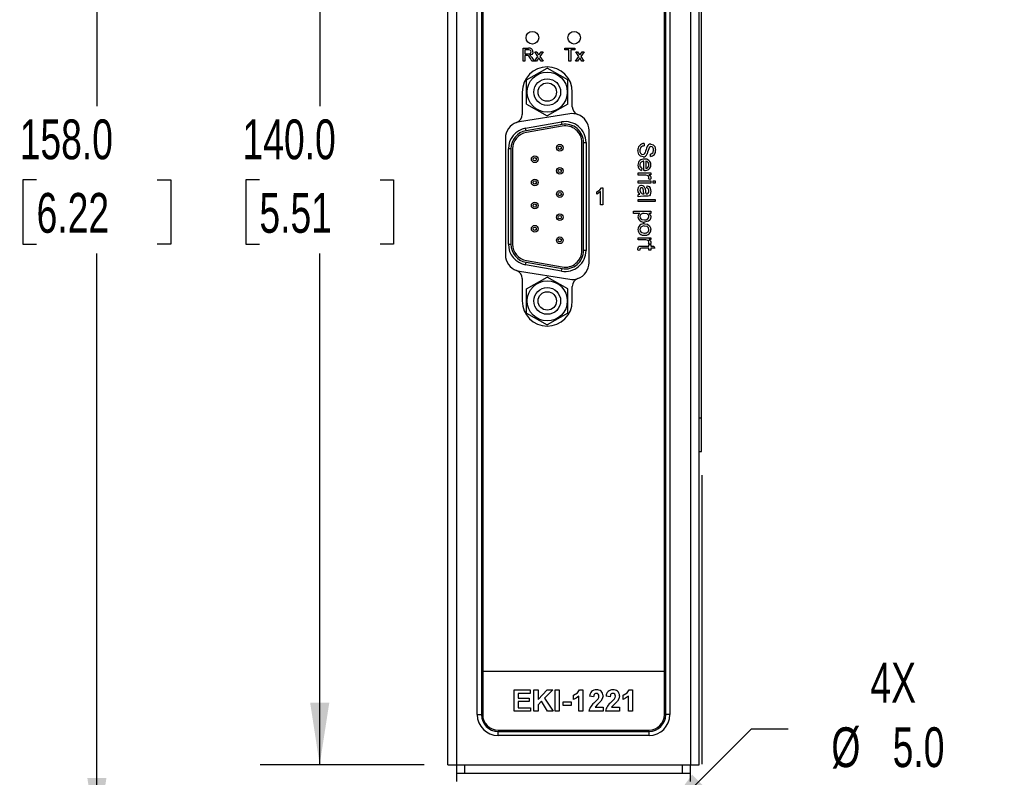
# Model space of a CAD drawing. Header units: millimetres. Extents: x 0 to 629, y 0 to 486.
# Tile 2 of 17: x 73 to 191, y 99 to 190. Entities that reach past the tile are written whole.
import ezdxf

# ---------------------------------------------------------------- set-up
doc = ezdxf.new("R2010")
doc.units = ezdxf.units.MM
doc.header["$LTSCALE"] = 2.25
doc.layers.add('DIMENSIONS', color=140, linetype='Continuous', lineweight=25)
doc.styles.add('SLDTEXTSTYLE0', font='TXT', dxfattribs={"width": 0.7})
doc.dimstyles.new('SLDDIMSTYLE1', dxfattribs={"dimtxt": 4.855518, "dimasz": 7.4295, "dimexe": 0, "dimexo": 0.0625, "dimgap": 1.213879, "dimtad": 0, "dimtih": 1, "dimtoh": 1, "dimrnd": 1e-09, "dimzin": 4, "dimdsep": 46, "dimtxsty": 'SLDTEXTSTYLE0', "dimsah": 1, "dimcen": 0.09, "dimadec": 0, "dimazin": 1, "dimtfac": 1, "dimtofl": 0, "dimtmove": 0, "dimatfit": 3, "dimfxl": 0, "dimfrac": 2, "dimtolj": 1, "dimtzin": 12, "dimarcsym": 0})
doc.dimstyles.new('SLDDIMSTYLE2', dxfattribs={"dimtxt": 4.855518, "dimasz": 7.4295, "dimexe": 0, "dimexo": 0.0625, "dimgap": 1.213879, "dimtad": 0, "dimtih": 1, "dimtoh": 1, "dimrnd": 1e-09, "dimzin": 4, "dimdsep": 46, "dimtxsty": 'SLDTEXTSTYLE0', "dimsah": 1, "dimcen": 0, "dimadec": 0, "dimazin": 1, "dimtfac": 1, "dimtofl": 0, "dimtmove": 0, "dimatfit": 3, "dimfxl": 0, "dimfrac": 2, "dimtolj": 1, "dimtzin": 12, "dimarcsym": 0})
doc.dimstyles.new('SLDDIMSTYLE3', dxfattribs={"dimtxt": 4.855518, "dimasz": 7.4295, "dimexe": 0, "dimexo": 0.0625, "dimgap": 1.213879, "dimtad": 0, "dimtih": 1, "dimtoh": 1, "dimrnd": 1e-09, "dimzin": 12, "dimdsep": 46, "dimtxsty": 'SLDTEXTSTYLE0', "dimsah": 1, "dimcen": 0.09, "dimadec": 0, "dimazin": 3, "dimtfac": 1, "dimtmove": 0, "dimatfit": 0, "dimfxl": 0, "dimfrac": 2, "dimtolj": 1, "dimtzin": 12, "dimarcsym": 0})

# ---------------------------------------------------------------- blocks, each defined once
blk = doc.blocks.new('_D_1')
at = {"layer": 'DIMENSIONS'}
for p, q in [((121.14, 240.82), (101.51, 240.82)), ((108.65, 240.82), (108.65, 179.62)), ((101.44, 170.82), (99.81, 170.82)), ((99.81, 170.82), (99.81, 163.1)), ((115.87, 170.82), (117.5, 170.82)), ((117.5, 170.82), (117.5, 163.1)), ((99.81, 163.1), (101.44, 163.1)), ((117.5, 163.1), (115.87, 163.1)), ((108.65, 100.82), (108.65, 162.01)), ((121.14, 100.82), (101.51, 100.82))]:
    blk.add_line(p, q, dxfattribs=at)
for points in [[(108.65, 240.82), (107.51, 233.39), (109.8, 233.39)], [(108.65, 100.82), (109.8, 108.25), (107.51, 108.25)]]:
    blk.add_solid(points, dxfattribs=at)
at = {"layer": 'DIMENSIONS', "char_height": 4.762, "attachment_point": 1, "style": 'SLDTEXTSTYLE0'}
for s, insert in [('140.0', (99.42, 178.04)), ('5.51', (101.44, 169.24))]:
    blk.add_mtext(s, dxfattribs=dict(at, insert=insert))
blk = doc.blocks.new('_D_2')
at = {"layer": 'DIMENSIONS'}
for p, q in [((123.1, 249.82), (74.85, 249.82)), ((81.99, 249.82), (81.99, 179.62)), ((74.78, 170.82), (73.15, 170.82)), ((73.15, 170.82), (73.15, 163.1)), ((89.21, 170.82), (90.84, 170.82)), ((90.84, 170.82), (90.84, 163.1)), ((73.15, 163.1), (74.78, 163.1)), ((90.84, 163.1), (89.21, 163.1)), ((81.99, 91.82), (81.99, 162.01)), ((123.1, 91.82), (74.85, 91.82))]:
    blk.add_line(p, q, dxfattribs=at)
for points in [[(81.99, 249.82), (80.85, 242.39), (83.14, 242.39)], [(81.99, 91.82), (83.14, 99.25), (80.85, 99.25)]]:
    blk.add_solid(points, dxfattribs=at)
at = {"layer": 'DIMENSIONS', "char_height": 4.762, "attachment_point": 1, "style": 'SLDTEXTSTYLE0'}
for s, insert in [('158.0', (72.76, 178.04)), ('6.22', (74.78, 169.24))]:
    blk.add_mtext(s, dxfattribs=dict(at, insert=insert))
blk = doc.blocks.new('_D_4')
at = {"layer": 'DIMENSIONS'}
for p, q in [((148.77, 93.58), (160.31, 105.13)), ((160.31, 105.13), (164.68, 105.13)), ((171.52, 98.08), (169.89, 98.08)), ((169.89, 98.08), (169.89, 90.36)), ((185.95, 98.08), (187.58, 98.08)), ((187.58, 98.08), (187.58, 90.36)), ((169.89, 90.36), (171.52, 90.36)), ((187.58, 90.36), (185.95, 90.36))]:
    blk.add_line(p, q, dxfattribs=at)
blk.add_solid([(148.77, 93.58), (154.83, 98.03), (153.21, 99.65)], dxfattribs=at)
at = {"layer": 'DIMENSIONS', "char_height": 4.762, "attachment_point": 1, "style": 'SLDTEXTSTYLE0'}
for s, insert in [('4X', (174.54, 113.02)), ('%%c', (169.87, 105.3)), ('5.0', (177.2, 105.3)), ('0.20', (171.52, 96.5))]:
    blk.add_mtext(s, dxfattribs=dict(at, insert=insert))
blk = doc.blocks.new('_D_5')
at = {"layer": 'DIMENSIONS'}
for p, q in [((154.35, 135.46), (154.35, 100.88)), ((154.35, 97.45), (154.35, 82.98)), ((147, 83.92), (147, 62.1)), ((154.35, 79.55), (154.35, 62.1)), ((147, 69.24), (132.71, 69.24)), ((154.35, 69.24), (167.92, 69.24)), ((174.5, 69.24), (172.87, 69.24)), ((172.87, 69.24), (172.87, 61.52)), ((188.93, 69.24), (190.56, 69.24)), ((190.56, 69.24), (190.56, 61.52)), ((172.87, 61.52), (174.5, 61.52)), ((190.56, 61.52), (188.93, 61.52))]:
    blk.add_line(p, q, dxfattribs=at)
for points in [[(147, 69.24), (139.57, 70.38), (139.57, 68.1)], [(154.35, 69.24), (161.78, 68.1), (161.78, 70.38)]]:
    blk.add_solid(points, dxfattribs=at)
at = {"layer": 'DIMENSIONS', "char_height": 4.762, "attachment_point": 1, "style": 'SLDTEXTSTYLE0'}
for s, insert in [('7.4', (176.52, 76.47)), ('0.29', (174.5, 67.66))]:
    blk.add_mtext(s, dxfattribs=dict(at, insert=insert))

msp = doc.modelspace()

# ---------------------------------------------------------------- linework, layer by layer
for p, q in [((123.999, 100.817), (123.999, 240.817)), ((124.999, 240.817), (124.999, 100.817)), ((153.049, 100.817), (153.049, 240.817)), ((154.049, 100.817), (154.049, 240.817)), ((127.499, 106.817), (127.499, 234.817)), ((127.999, 234.817), (127.999, 106.817)), ((128.149, 234.817), (128.149, 111.967)), ((149.899, 111.967), (149.899, 234.817)), ((150.049, 106.817), (150.049, 234.817)), ((150.549, 234.817), (150.549, 106.817)), ((154.349, 142.317), (154.349, 199.817)), ((132.983, 186.558), (133.651, 186.558)), ((132.983, 185.017), (132.983, 186.558)), ((133.2, 186.38), (133.2, 185.886)), ((133.659, 186.38), (133.2, 186.38)), ((134.385, 186.143), (134.622, 186.143)), ((134.761, 185.58), (134.385, 186.143)), ((134.622, 186.143), (134.805, 185.87)), ((134.958, 185.861), (135.156, 186.143)), ((135.392, 186.143), (134.998, 185.58)), ((135.156, 186.143), (135.392, 186.143)), ((137.973, 186.558), (139.178, 186.558)), ((137.973, 186.38), (137.973, 186.558)), ((138.467, 186.38), (137.973, 186.38)), ((138.467, 185.017), (138.467, 186.38)), ((138.684, 186.38), (138.684, 185.017)), ((139.178, 186.38), (138.684, 186.38)), ((139.178, 186.558), (139.178, 186.38)), ((139.277, 186.143), (139.514, 186.143)), ((139.652, 185.58), (139.277, 186.143)), ((139.514, 186.143), (139.696, 185.87)), ((139.849, 185.861), (140.047, 186.143)), ((140.284, 186.143), (139.889, 185.58)), ((140.047, 186.143), (140.284, 186.143)), ((133.2, 185.017), (132.983, 185.017)), ((133.2, 185.886), (133.613, 185.886)), ((133.423, 185.709), (133.2, 185.709)), ((133.2, 185.709), (133.2, 185.017)), ((134.045, 185.017), (133.853, 185.342)), ((134.042, 185.442), (134.294, 185.017)), ((134.294, 185.017), (134.045, 185.017)), ((134.366, 185.017), (134.761, 185.58)), ((134.602, 185.017), (134.366, 185.017)), ((134.876, 185.407), (134.602, 185.017)), ((134.917, 185.346), (134.876, 185.407)), ((135.136, 185.017), (134.917, 185.346)), ((134.998, 185.58), (135.373, 185.017)), ((135.373, 185.017), (135.136, 185.017)), ((138.684, 185.017), (138.467, 185.017)), ((139.257, 185.017), (139.652, 185.58)), ((139.494, 185.017), (139.257, 185.017)), ((139.767, 185.407), (139.494, 185.017)), ((139.809, 185.346), (139.767, 185.407)), ((140.028, 185.017), (139.809, 185.346)), ((139.889, 185.58), (140.265, 185.017)), ((140.265, 185.017), (140.028, 185.017)), ((133.394, 182.76), (135.874, 184.16)), ((138.354, 182.76), (135.874, 184.16)), ((133.394, 179.864), (133.394, 182.76)), ((138.354, 179.864), (138.354, 182.76)), ((132.874, 181.317), (132.874, 178.616)), ((138.874, 179.566), (138.874, 181.317)), ((133.394, 179.864), (135.874, 178.464)), ((138.354, 179.864), (135.874, 178.464)), ((138.561, 178.713), (132.561, 177.763)), ((133.29, 176.981), (137.59, 177.739)), ((133.342, 176.685), (133.29, 176.981)), ((137.642, 177.444), (133.342, 176.685)), ((137.677, 177.247), (133.377, 176.489)), ((137.642, 177.444), (137.59, 177.739)), ((140.874, 160.896), (140.874, 176.738)), ((130.874, 175.788), (130.874, 161.847)), ((131.524, 174.519), (131.224, 174.519)), ((131.224, 163.115), (131.224, 174.519)), ((131.524, 174.519), (131.524, 163.115)), ((131.724, 174.519), (131.724, 163.115)), ((140.024, 162.357), (140.024, 175.277)), ((140.224, 162.357), (140.224, 175.277)), ((140.224, 175.277), (140.524, 175.277)), ((140.524, 175.277), (140.524, 162.357)), ((147.46, 175.165), (147.46, 174.876)), ((148.224, 173.611), (148.224, 173.901)), ((147.197, 172.192), (147.17, 171.934)), ((147.434, 171.927), (147.434, 173.032)), ((147.671, 173.032), (147.671, 172.189)), ((146.749, 171.636), (148.25, 171.636)), ((146.749, 171.372), (146.749, 171.636)), ((147.547, 171.372), (146.749, 171.372)), ((148.206, 170.845), (147.978, 170.928)), ((148.25, 171.399), (148.041, 171.399)), ((148.25, 171.636), (148.25, 171.399)), ((142.358, 169.872), (142.528, 169.872)), ((142.528, 169.872), (142.528, 167.817)), ((146.749, 170.687), (148.25, 170.687)), ((146.749, 170.424), (146.749, 170.687)), ((148.25, 170.424), (146.749, 170.424)), ((147.803, 169.844), (147.829, 170.108)), ((148.25, 170.687), (148.25, 170.424)), ((148.54, 170.424), (148.54, 170.687)), ((148.54, 170.687), (148.804, 170.687)), ((148.804, 170.424), (148.54, 170.424)), ((148.804, 170.687), (148.804, 170.424)), ((141.79, 169.115), (141.79, 169.358)), ((142.264, 167.817), (142.264, 169.418)), ((146.749, 168.764), (146.749, 169.028)), ((146.749, 168.475), (148.804, 168.475)), ((146.749, 168.211), (146.749, 168.475)), ((147.384, 169.134), (147.46, 169.133)), ((147.722, 168.843), (147.401, 168.843)), ((148.804, 168.475), (148.804, 168.211)), ((142.528, 167.817), (142.264, 167.817)), ((148.804, 168.211), (146.749, 168.211)), ((146.196, 166.789), (146.196, 167.052)), ((146.196, 167.052), (148.25, 167.052)), ((146.937, 166.789), (146.196, 166.789)), ((148.25, 166.789), (148.012, 166.789)), ((148.25, 167.052), (148.25, 166.789)), ((146.749, 163.891), (148.25, 163.891)), ((146.749, 163.628), (146.749, 163.891)), ((148.25, 163.891), (148.25, 163.654)), ((131.224, 163.115), (131.524, 163.115)), ((147.547, 163.628), (146.749, 163.628)), ((148.013, 162.627), (147.161, 162.627)), ((147.171, 162.89), (148.013, 162.89)), ((148.206, 163.101), (147.978, 163.183)), ((148.013, 163.075), (148.25, 163.075)), ((148.013, 162.89), (148.013, 163.075)), ((148.013, 162.39), (148.013, 162.627)), ((148.25, 163.654), (148.041, 163.654)), ((148.25, 163.075), (148.25, 162.89)), ((148.25, 162.89), (148.616, 162.89)), ((148.25, 162.627), (148.25, 162.39)), ((148.766, 162.627), (148.25, 162.627)), ((148.616, 162.89), (148.766, 162.627)), ((140.524, 162.357), (140.224, 162.357)), ((146.966, 162.39), (146.745, 162.363)), ((148.25, 162.39), (148.013, 162.39)), ((133.29, 160.653), (133.342, 160.949)), ((137.59, 159.895), (133.29, 160.653)), ((133.342, 160.949), (137.642, 160.191)), ((133.377, 161.146), (137.677, 160.388)), ((132.561, 159.871), (138.561, 158.921)), ((133.394, 157.77), (135.874, 159.17)), ((138.354, 157.77), (135.874, 159.17)), ((137.59, 159.895), (137.642, 160.191)), ((132.874, 159.018), (132.874, 156.317)), ((138.874, 156.317), (138.874, 158.068)), ((133.394, 154.874), (133.394, 157.77)), ((138.354, 154.874), (138.354, 157.77)), ((133.394, 154.874), (135.874, 153.474)), ((138.354, 154.874), (135.874, 153.474)), ((154.049, 142.317), (154.349, 142.317)), ((154.349, 138.317), (154.349, 142.317)), ((154.049, 138.317), (154.349, 138.317)), ((149.899, 111.967), (128.149, 111.967)), ((128.149, 111.967), (128.149, 106.817)), ((149.899, 106.817), (149.899, 111.967)), ((131.912, 109.785), (133.822, 109.785)), ((131.912, 107.217), (131.912, 109.785)), ((133.822, 109.785), (133.822, 109.357)), ((134.283, 109.785), (134.777, 109.785)), ((134.283, 107.217), (134.283, 109.785)), ((134.777, 108.636), (135.86, 109.785)), ((134.777, 109.785), (134.777, 108.636)), ((136.539, 109.785), (135.563, 108.792)), ((135.86, 109.785), (136.539, 109.785)), ((136.819, 109.785), (137.312, 109.785)), ((136.819, 107.217), (136.819, 109.785)), ((137.312, 109.785), (137.312, 107.217)), ((139.748, 109.785), (140.144, 109.785)), ((140.144, 109.785), (140.144, 107.217)), ((145.675, 109.785), (146.071, 109.785)), ((146.071, 109.785), (146.071, 107.217)), ((133.822, 109.357), (132.406, 109.357)), ((132.406, 109.357), (132.406, 108.798)), ((132.406, 108.798), (133.723, 108.798)), ((133.723, 108.798), (133.723, 108.37)), ((135.189, 108.41), (134.777, 107.991)), ((135.914, 107.217), (135.189, 108.41)), ((135.563, 108.792), (136.572, 107.217)), ((139.025, 108.633), (139.025, 109.127)), ((139.65, 107.217), (139.65, 109.046)), ((141.428, 108.962), (140.934, 109.011)), ((143.404, 108.962), (142.91, 109.011)), ((144.952, 108.633), (144.952, 109.127)), ((145.577, 107.217), (145.577, 109.046)), ((133.855, 107.217), (131.912, 107.217)), ((132.406, 108.37), (132.406, 107.645)), ((133.723, 108.37), (132.406, 108.37)), ((132.406, 107.645), (133.855, 107.645)), ((133.855, 107.645), (133.855, 107.217)), ((134.777, 107.217), (134.283, 107.217)), ((134.777, 107.991), (134.777, 107.217)), ((136.572, 107.217), (135.914, 107.217)), ((137.312, 107.217), (136.819, 107.217)), ((137.773, 108.337), (138.728, 108.337)), ((137.773, 107.909), (137.773, 108.337)), ((138.728, 107.909), (137.773, 107.909)), ((138.728, 108.337), (138.728, 107.909)), ((140.144, 107.217), (139.65, 107.217)), ((142.548, 107.217), (140.869, 107.217)), ((141.593, 107.711), (142.548, 107.711)), ((142.548, 107.711), (142.548, 107.217)), ((144.523, 107.217), (142.844, 107.217)), ((143.569, 107.711), (144.523, 107.711)), ((144.523, 107.711), (144.523, 107.217)), ((146.071, 107.217), (145.577, 107.217)), ((127.499, 106.817), (127.999, 106.817)), ((150.549, 106.817), (150.049, 106.817)), ((129.999, 104.967), (148.049, 104.967)), ((129.999, 104.317), (129.999, 104.817)), ((129.999, 104.817), (148.049, 104.817)), ((148.049, 104.317), (129.999, 104.317)), ((148.049, 104.317), (148.049, 104.817)), ((123.999, 100.817), (124.999, 100.817)), ((124.999, 100.817), (124.999, 99.817)), ((124.999, 100.817), (153.049, 100.817)), ((125.999, 99.817), (125.999, 100.817)), ((151.999, 100.817), (151.999, 99.817)), ((152.999, 99.817), (152.999, 100.817)), ((153.049, 100.817), (154.049, 100.817)), ((124.999, 99.817), (125.999, 99.817)), ((124.999, 99.817), (124.999, 98.817)), ((125.999, 99.817), (151.999, 99.817)), ((151.999, 99.817), (152.999, 99.817)), ((152.999, 98.817), (152.999, 99.817))]:
    msp.add_line(p, q)
at = {"flags": 128}
for points in [[(133.613, 185.886), (133.747, 185.896), (133.87, 185.949), (133.93, 186.035), (133.951, 186.138)], [(133.951, 186.138), (133.924, 186.254), (133.842, 186.341), (133.659, 186.38)], [(134.168, 186.143), (134.132, 185.967), (134.022, 185.827), (133.759, 185.728)], [(133.53, 185.701), (133.47, 185.708), (133.423, 185.709)], [(133.759, 185.728), (133.829, 185.69), (133.879, 185.652)], [(133.879, 185.652), (133.978, 185.541), (134.042, 185.442)], [(134.805, 185.87), (134.848, 185.805), (134.882, 185.754)], [(134.882, 185.754), (134.925, 185.814), (134.958, 185.861)], [(139.696, 185.87), (139.74, 185.805), (139.774, 185.754)], [(139.774, 185.754), (139.816, 185.814), (139.849, 185.861)], [(132.561, 177.763), (132.219, 177.677), (132.207, 177.673)], [(148.286, 174.797), (148.177, 174.774), (148.105, 174.723)], [(148.224, 173.901), (148.401, 173.952), (148.532, 174.08), (148.593, 174.362)], [(148.267, 175.086), (148.538, 175.01), (148.732, 174.806), (148.83, 174.373)], [(148.593, 174.362), (148.577, 174.528), (148.512, 174.681), (148.413, 174.766), (148.286, 174.797)], [(147.332, 173.559), (147.045, 173.639), (146.836, 173.851), (146.723, 174.305)], [(147.671, 172.189), (147.816, 172.223), (147.914, 172.286)], [(147.914, 172.286), (148.017, 172.45), (148.04, 172.603)], [(147.501, 171.925), (147.464, 171.926), (147.434, 171.927)], [(147.848, 171.332), (147.68, 171.365), (147.547, 171.372)], [(147.978, 170.928), (148.027, 171.021), (148.04, 171.102)], [(148.041, 171.399), (148.221, 171.259), (148.263, 171.18), (148.277, 171.092)], [(148.277, 171.092), (148.253, 170.949), (148.206, 170.845)], [(141.79, 169.358), (142.149, 169.603), (142.358, 169.872)], [(146.933, 169.107), (146.765, 169.388), (146.723, 169.643)], [(147.162, 169.871), (147.09, 169.856), (147.031, 169.813), (146.99, 169.752), (146.96, 169.583)], [(147.378, 169.53), (147.332, 169.748), (147.305, 169.797), (147.266, 169.836), (147.217, 169.862), (147.162, 169.871)], [(147.573, 169.785), (147.597, 169.665), (147.611, 169.569)], [(147.829, 170.108), (148.059, 170.011), (148.208, 169.813), (148.277, 169.428)], [(142.264, 169.418), (142.012, 169.228), (141.79, 169.115)], [(146.749, 169.028), (146.847, 169.084), (146.933, 169.107)], [(147.401, 168.843), (147.03, 168.835), (146.749, 168.764)], [(146.96, 169.583), (147.028, 169.324), (147.175, 169.174)], [(147.175, 169.174), (147.29, 169.14), (147.384, 169.134)], [(147.46, 169.133), (147.405, 169.353), (147.378, 169.53)], [(147.611, 169.569), (147.649, 169.323), (147.697, 169.134)], [(147.697, 169.134), (147.732, 169.134), (147.759, 169.133)], [(147.948, 168.856), (147.822, 168.845), (147.722, 168.843)], [(147.759, 169.133), (147.88, 169.15), (147.96, 169.201)], [(148.277, 169.428), (148.197, 169.035), (148.094, 168.916), (147.948, 168.856)], [(147.96, 169.201), (148.028, 169.348), (148.04, 169.475)], [(147.487, 166.789), (147.285, 166.769), (147.099, 166.687), (146.996, 166.566), (146.96, 166.411)], [(146.96, 166.411), (146.988, 166.275), (147.069, 166.161), (147.184, 166.082), (147.507, 166.025)], [(148.04, 166.401), (148.009, 166.536), (147.925, 166.648), (147.81, 166.727), (147.487, 166.789)], [(147.507, 166.025), (147.71, 166.045), (147.896, 166.127), (148.001, 166.247), (148.04, 166.401)], [(148.277, 166.371), (148.243, 166.17), (148.139, 165.995), (147.978, 165.869), (147.511, 165.761)], [(148.012, 166.789), (148.223, 166.591), (148.277, 166.371)], [(147.5, 165.551), (147.87, 165.49), (148.112, 165.325)], [(148.04, 164.865), (147.985, 165.072), (147.83, 165.219), (147.501, 165.287)], [(148.112, 165.325), (148.247, 165.082), (148.277, 164.865)], [(146.96, 164.865), (146.984, 164.722), (147.06, 164.599), (147.175, 164.51), (147.508, 164.444)], [(146.723, 162.549), (146.734, 162.673), (146.784, 162.785), (146.881, 162.861), (147.171, 162.89)], [(147.161, 162.627), (147.021, 162.612), (146.992, 162.592), (146.972, 162.563), (146.96, 162.493)], [(147.848, 163.587), (147.68, 163.62), (147.547, 163.628)], [(147.978, 163.183), (148.027, 163.276), (148.04, 163.358)], [(148.041, 163.654), (148.221, 163.515), (148.263, 163.436), (148.277, 163.348)], [(148.277, 163.348), (148.253, 163.205), (148.206, 163.101)], [(146.745, 162.363), (146.728, 162.467), (146.723, 162.549)], [(146.96, 162.493), (146.962, 162.435), (146.966, 162.39)], [(132.207, 159.961), (132.219, 159.957), (132.561, 159.871)], [(139.025, 109.127), (139.502, 109.422), (139.748, 109.785)], [(144.952, 109.127), (145.429, 109.422), (145.675, 109.785)], [(139.65, 109.046), (139.323, 108.779), (139.025, 108.633)], [(141.749, 109.357), (141.643, 109.342), (141.55, 109.291), (141.484, 109.207), (141.428, 108.962)], [(141.563, 108.309), (141.791, 108.534), (141.956, 108.724)], [(142.299, 108.443), (141.893, 108.042), (141.593, 107.711)], [(141.956, 108.724), (142.033, 108.883), (142.054, 109.02)], [(142.548, 109.087), (142.463, 108.705), (142.299, 108.443)], [(143.725, 109.357), (143.619, 109.342), (143.526, 109.291), (143.46, 109.207), (143.404, 108.962)], [(143.539, 108.309), (143.767, 108.534), (143.932, 108.724)], [(144.274, 108.443), (143.869, 108.042), (143.569, 107.711)], [(143.932, 108.724), (144.009, 108.883), (144.03, 109.02)], [(144.523, 109.087), (144.439, 108.705), (144.274, 108.443)], [(145.577, 109.046), (145.25, 108.779), (144.952, 108.633)]]:
    msp.add_lwpolyline(points, dxfattribs=at)
for centre, radius in [((134.099, 187.817), 0.75), ((139.099, 187.817), 0.75), ((135.874, 181.312), 2.4), ((135.874, 181.312), 1.6), ((135.874, 181.312), 1.1), ((137.374, 174.657), 0.4), ((137.374, 174.657), 0.2), ((134.374, 173.272), 0.4), ((134.374, 173.272), 0.2), ((137.374, 171.887), 0.4), ((137.374, 171.887), 0.2), ((134.374, 170.502), 0.4), ((134.374, 170.502), 0.2), ((137.374, 169.117), 0.4), ((137.374, 169.117), 0.2), ((134.374, 167.732), 0.4), ((134.374, 167.732), 0.2), ((137.374, 166.347), 0.4), ((137.374, 166.347), 0.2), ((134.374, 164.962), 0.4), ((134.374, 164.962), 0.2), ((137.374, 163.577), 0.4), ((137.374, 163.577), 0.2), ((135.874, 156.322), 2.4), ((135.874, 156.322), 1.6), ((135.874, 156.322), 1.1)]:
    msp.add_circle(centre, radius)
for centre, radius, start, end in [((133.743, 186.143), 0.425, 359.94544, 102.45168), ((133.282, 185.153), 0.602, 18.34861, 65.69654), ((135.874, 181.317), 3, 0, 180), ((139.874, 179.566), 1, 180, 250.52878), ((131.874, 178.616), 1, 289.47122, 0), ((138.874, 176.738), 2, 70.52878, 99), ((138.874, 176.738), 2, 0, 70.52878), ((132.874, 175.788), 2, 109.47122, 180), ((133.724, 174.519), 2.5, 100, 180), ((138.024, 175.277), 2.5, 0, 100), ((138.024, 175.277), 2.2, 0, 100), ((138.024, 175.277), 2, 0, 100), ((133.724, 174.519), 2.2, 100, 180), ((133.724, 174.519), 2, 100, 180), ((147.475, 174.407), 0.759, 91.08889, 187.71754), ((147.478, 174.356), 0.52, 91.95445, 184.27689), ((158.95, 170.851), 11.801, 160.53586, 164.18293), ((148.279, 174.592), 0.494, 91.37057, 157.2987), ((153.498, 172.431), 5.861, 156.9776, 165.33139), ((148.172, 174.275), 0.665, 274.50755, 8.5058), ((147.414, 172.607), 0.692, 83.95215, 181.66111), ((147.363, 174.254), 0.408, 171.08497, 263.67722), ((147.314, 174.138), 0.29, 270.74445, 345.82485), ((147.328, 174.089), 0.53, 270.4416, 340.87587), ((147.576, 172.6), 0.701, 0.10435, 97.2917), ((147.337, 172.528), 0.617, 174.45816, 254.37493), ((147.356, 172.556), 0.397, 176.05239, 246.35237), ((147.409, 172.583), 0.45, 86.88926, 179.94265), ((147.583, 172.615), 0.694, 263.28511, 358.86244), ((147.64, 172.632), 0.401, 355.72888, 85.60026), ((147.797, 171.094), 0.243, 1.97825, 77.97604), ((147.152, 169.701), 0.433, 90.63038, 187.74945), ((147.147, 169.699), 0.435, 11.38251, 89.96034), ((147.724, 169.533), 0.321, 349.54248, 75.8118), ((147.186, 166.398), 0.463, 122.43367, 179.42604), ((147.42, 166.455), 0.699, 184.28197, 277.49203), ((147.415, 164.863), 0.693, 82.98644, 179.86491), ((147.418, 164.836), 0.459, 79.57399, 176.393), ((147.415, 164.865), 0.692, 179.97243, 278.82498), ((147.585, 164.894), 0.456, 260.3281, 356.4046), ((147.589, 164.865), 0.688, 264.27561, 359.99794), ((133.724, 163.115), 2.5, 180, 260), ((133.724, 163.115), 2.2, 180, 260), ((133.724, 163.115), 2, 180, 260), ((147.797, 163.349), 0.243, 1.97825, 77.97604), ((132.874, 161.847), 2, 180, 250.52878), ((138.024, 162.357), 2.5, 260, 0), ((138.024, 162.357), 2.2, 260, 0), ((138.024, 162.357), 2, 260, 0), ((138.874, 160.896), 2, 289.47122, 0), ((131.874, 159.018), 1, 0, 70.52878), ((138.874, 160.896), 2, 261, 289.47122), ((139.874, 158.068), 1, 109.47122, 180), ((135.874, 156.317), 3, 180, 0), ((141.712, 109.01), 0.777, 86.46154, 179.92874), ((141.836, 109.078), 0.712, 0.71941, 96.17156), ((143.687, 109.01), 0.777, 86.46154, 179.92874), ((143.812, 109.078), 0.712, 0.71941, 96.17156), ((141.759, 109.06), 0.298, 352.35103, 91.86457), ((143.735, 109.06), 0.298, 352.35103, 91.86457), ((142.579, 106.896), 1.74, 125.71085, 169.36074), ((144.555, 106.896), 1.74, 125.71085, 169.36074), ((129.999, 106.817), 2.5, 180, 270), ((129.999, 106.817), 2, 180, 270), ((129.999, 106.817), 1.85, 180, 270), ((148.049, 106.817), 1.85, 270, 0), ((148.049, 106.817), 2.5, 270, 0), ((148.049, 106.817), 2, 270, 0)]:
    msp.add_arc(centre, radius, start, end)

# ---------------------------------------------------------------- dimensions: what is measured, and where the dimension line sits
at = {"layer": 'DIMENSIONS'}
for base, p1, p2, picture, middle in [((81.993, 91.817), (125.959, 249.817), (125.959, 91.817), '_D_2', (81.993, 170.817)), ((108.653, 240.817), (123.999, 100.817), (123.999, 240.817), '_D_1', (108.653, 170.817))]:
    dim = msp.add_linear_dim(base=base, p1=p1, p2=p2, angle=90, dimstyle='SLDDIMSTYLE1', dxfattribs=at)
    dim.commit()
    dim.dimension.update_dxf_attribs({"geometry": picture, "text_midpoint": middle, "dimtype": 160})
dim = msp.add_linear_dim(base=(146.999, 69.239), p1=(154.349, 138.317), p2=(146.999, 86.777), dimstyle='SLDDIMSTYLE3', dxfattribs=at)
dim.commit()
dim.dimension.update_dxf_attribs({"geometry": '_D_5', "text_midpoint": (181.712, 69.239), "dimtype": 160})
dim = msp.add_diameter_dim_2p(p1=(145.231, 90.049), p2=(148.767, 93.585), text='4X\\P<>', dimstyle='SLDDIMSTYLE2', dxfattribs=at)
dim.commit()
dim.dimension.update_dxf_attribs({"geometry": '_D_4', "text_midpoint": (178.731, 101.937), "dimtype": 163})

doc.saveas('drawing.dxf')
